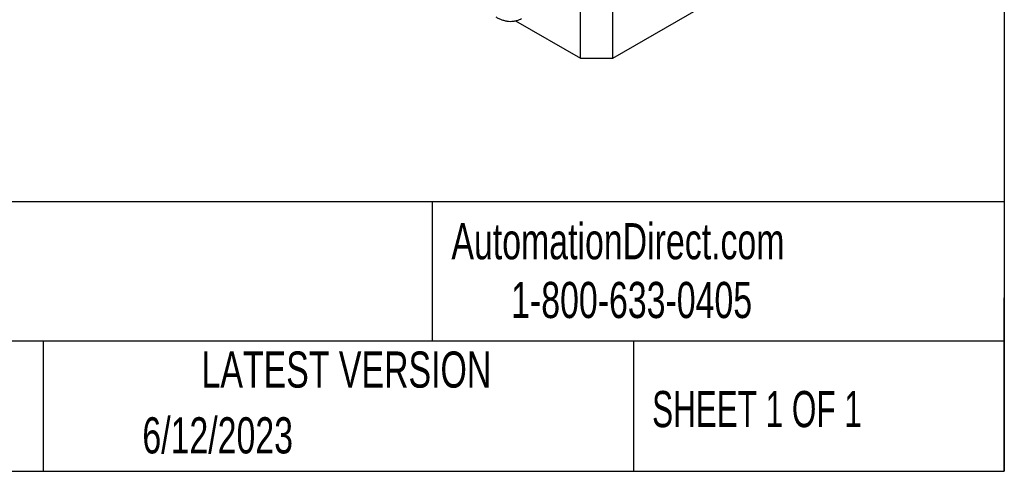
# Model space of a CAD drawing. Header units: inches. Extents: x 1 to 43, y 1 to 33.
# Tile 6 of 10: x 33.9 to 43, y 1 to 5.2. Entities that reach past the tile are written whole.
import ezdxf

# ---------------------------------------------------------------- set-up
doc = ezdxf.new("R2010")
doc.units = ezdxf.units.IN
doc.header["$LTSCALE"] = 4
doc.header["$MEASUREMENT"] = 0
doc.layers.add('TEXT', color=140, linetype='Continuous', lineweight=25)
doc.styles.add('SLDTEXTSTYLE0', font='TXT', dxfattribs={"width": 0.7})
doc.styles.add('SLDTEXTSTYLE1', font='TXT', dxfattribs={"width": 0.65})

msp = doc.modelspace()

# ---------------------------------------------------------------- linework, layer by layer
for p, q in [((39.0946076, 4.8078618), (39.0946076, 8.2782674)), ((39.3915553, 4.8078618), (39.3915553, 6.1666916)), ((39.3915553, 4.8078618), (40.7526982, 5.5936329)), ((38.4968801, 5.1529225), (39.0946076, 4.8078618)), ((39.0946076, 4.8078618), (39.3915553, 4.8078618))]:
    msp.add_line(p, q)
msp.add_open_spline([(38.312932, 5.1887855), (38.3175506, 5.1860376), (38.3316907, 5.1776251), (38.3560572, 5.1667816), (38.3858562, 5.156396), (38.4160383, 5.149738), (38.4462253, 5.1469115), (38.4761086, 5.1481541), (38.5051871, 5.15387), (38.529981, 5.1622117), (38.5439042, 5.1704283), (38.549333, 5.1736321)], degree=3, knots=[0, 0, 0, 0, 0.059550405, 0.182315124, 0.30590579, 0.429679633, 0.553057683, 0.675802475, 0.798244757, 0.921333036, 1, 1, 1, 1])
at = {"layer": 'TEXT'}
for p, q in [((43, 33), (43, 1)), ((43, 3.4844264), (1, 3.4844264)), ((37.7284059, 3.4844264), (37.7284059, 2.2)), ((43, 1), (43, 2.6)), ((43, 2.2), (1, 2.2)), ((34.1436374, 2.2), (34.1436374, 1)), ((39.5824802, 2.2), (39.5824802, 1)), ((1, 1), (43, 1))]:
    msp.add_line(p, q, dxfattribs=at)

# ---------------------------------------------------------------- texts
for s, insert, char_height, attachment_point, style in [('AutomationDirect.com', (37.9047179, 3.2876427), 0.333333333, 1, 'SLDTEXTSTYLE0'), ('1-800-633-0405', (38.4553669, 2.745988), 0.333333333, 1, 'SLDTEXTSTYLE0'), ('LATEST VERSION', (36.9373435, 2.104566), 0.333333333, 2, 'SLDTEXTSTYLE0'), ('SHEET 1 OF 1', (39.7545332, 1.7403922), 0.333333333, 1, 'SLDTEXTSTYLE1'), ('6/12/2023', (35.0571352, 1.4981738), 0.33333333, 1, 'SLDTEXTSTYLE0')]:
    msp.add_mtext(s, dxfattribs=dict(at, insert=insert, char_height=char_height, attachment_point=attachment_point, style=style))

doc.saveas('drawing.dxf')
